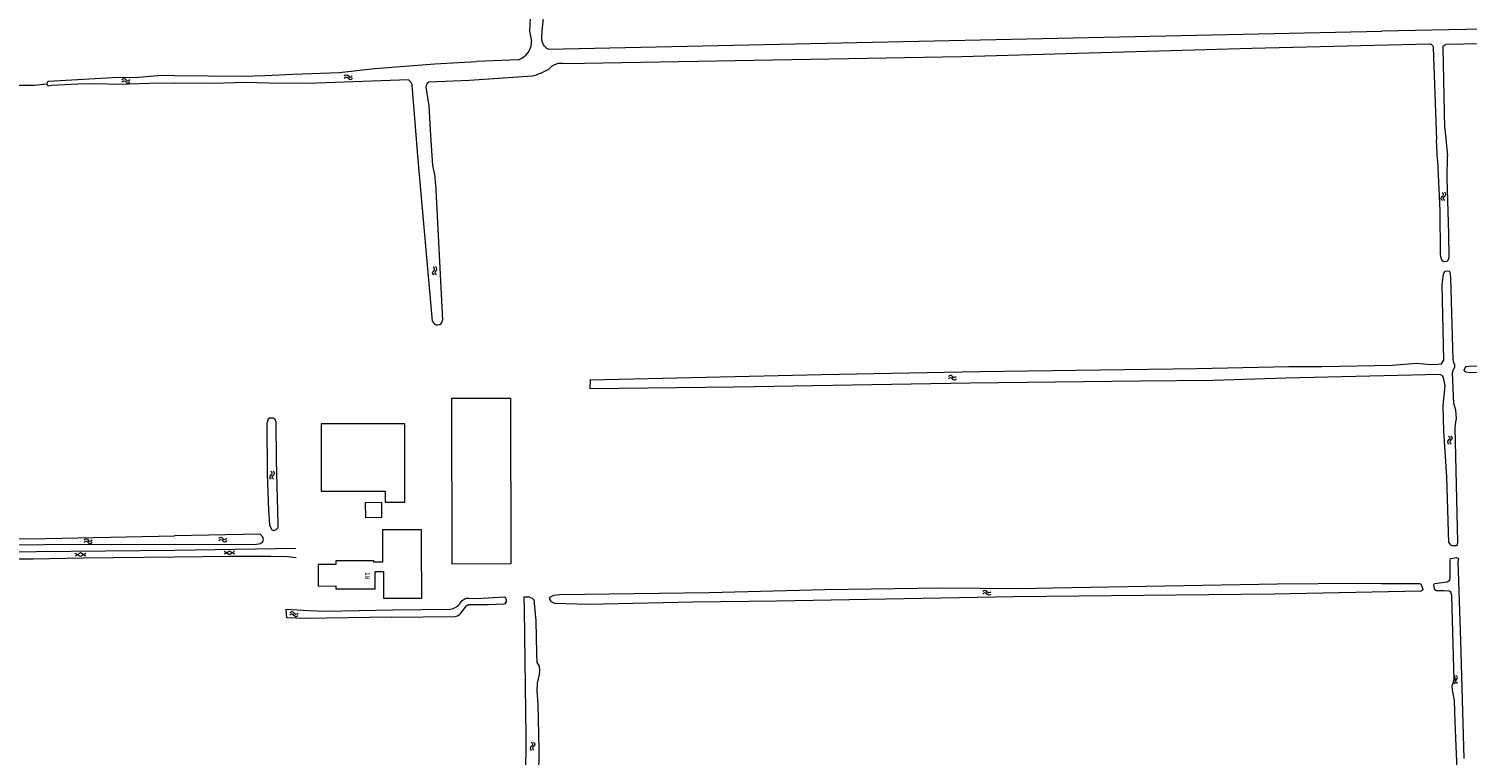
# Model space of a CAD drawing. Header units: metres. Extents: x 189705 to 199106, y 581686 to 588448.
# Tile 23 of 256: x 190945 to 191490, y 582225 to 582501. Entities that reach past the tile are written whole.
import ezdxf

# ---------------------------------------------------------------- set-up
doc = ezdxf.new("R2010")
doc.units = ezdxf.units.M
doc.layers.add('B-WA-OG-GBKN-G', color=7, linetype='Continuous', lineweight=18)
doc.styles.add('Style-DotumChe', font='DotumChe.ttf')

msp = doc.modelspace()

# ---------------------------------------------------------------- linework, layer by layer
at = {"layer": 'B-WA-OG-GBKN-G'}
for p, q in [((191790.924, 582507.132), (191457.666, 582500)), ((191134.635, 582500), (191135.383, 582496.271)), ((191139.288, 582497.366), (191139.434, 582500)), ((191141.7, 582493.2), (191457.666, 582500)), ((191716.92, 582500), (191481.907, 582494.936)), ((191148.209, 582487.827), (191298.371, 582490.487)), ((191298.371, 582490.487), (191408.393, 582493.632)), ((191408.393, 582493.632), (191475.617, 582495.243)), ((191477.166, 582493.795), (191478.386, 582458.845)), ((191481.56, 582463.109), (191480.922, 582493.914)), ((191130.389, 582489.205), (191114.519, 582488.482)), ((191481.56, 582463.109), (191482.616, 582452.621)), ((191478.84, 582450.996), (191478.386, 582458.845)), ((191098.835, 582445.005), (191097.997, 582449.117)), ((191098.903, 582442.286), (191098.835, 582445.005)), ((191098.903, 582442.286), (191101.613, 582390.385)), ((191157.589, 582367.72), (191157.435, 582364.361)), ((191000, 582303.16), (191046.06, 582303.915)), ((191132.623, 582280.559), (191132.591, 582285.475)), ((191042.647, 582277.424), (191042.381, 582280.775)), ((191082.142, 582277.771), (191106.22, 582278.034)), ((191082.783, 582280.519), (191104.531, 582280.702)), ((191108.566, 582279.205), (191110.759, 582282.057))]:
    msp.add_line(p, q, dxfattribs=at)
at = {"layer": 'B-WA-OG-GBKN-G', "flags": 128}
for points in [[(191138.443, 582549.903), (191135.676, 582522.949), (191134.635, 582500)], [(191139.434, 582500), (191140.319, 582508.619), (191143.319, 582547.384)], [(190913.443, 582484.837), (190925.334, 582482.008), (190937.124, 582479.738), (190940.096, 582479.513), (190946.904, 582479.548), (190951.476, 582480.036)], [(191000, 582483.254), (191025.544, 582482.983), (191034.434, 582483.192), (191044.844, 582483.793), (191062.368, 582484.362), (191075.898, 582485.948), (191098.724, 582487.644), (191114.519, 582488.482)], [(191000, 582483.254), (190993.64, 582483.118), (190986.325, 582482.524), (190976.52, 582482.384), (190952.185, 582481.003), (190951.678, 582480.673), (190951.551, 582480.087), (190951.679, 582479.555), (190952.238, 582479.326), (190953.483, 582479.531), (190963.339, 582480.028), (190970.222, 582480.215), (190978.885, 582479.973), (190994.481, 582480.426), (191000, 582480.307)], [(191097.862, 582390.049), (191092.371, 582451.24), (191090.162, 582479.56), (191089.775, 582480.624), (191088.752, 582481.634), (191050.505, 582480.246), (191035.95, 582480.305), (191026.803, 582480.627), (191014.714, 582480.195), (191000, 582480.307)], [(191097.997, 582449.117), (191097.165, 582460.419), (191096.562, 582471.723), (191095.4, 582478.78), (191095.848, 582480.333), (191096.404, 582480.768), (191111.895, 582481.452), (191135.534, 582483.077)], [(191000, 582305.299), (190901.314, 582305.086), (190900.679, 582305.289), (190900.068, 582305.897), (190899.786, 582307.396), (190899.507, 582328.231), (190899.923, 582341.519), (190901.171, 582359.764), (190902.428, 582371.784), (190903.886, 582383.753), (190904.214, 582385.455), (190900.751, 582392.667), (190900.673, 582394.038), (190901.463, 582412.968), (190903.181, 582442.062), (190904.582, 582459.799), (190905.036, 582462.874), (190905.998, 582465.772), (190907.918, 582473.905), (190908.756, 582474.49), (190910.941, 582473.985)], [(190910.941, 582473.985), (190911.271, 582473.528), (190909.453, 582465.472), (190908.67, 582461.024), (190908.063, 582458.965), (190907.135, 582449.461), (190904.689, 582413.201), (190903.719, 582395.72), (190903.899, 582394.093), (190904.308, 582392.391), (190906.296, 582386.246), (190906.323, 582384.467), (190904.437, 582369.093), (190903.084, 582353.618), (190901.873, 582326.023), (190902.767, 582321.781), (190902.502, 582309.535), (190902.655, 582308.798), (190903.139, 582308.342), (190904.434, 582308.266), (190945.002, 582307.484), (191000, 582308.576)], [(191478.84, 582450.996), (191479.72, 582431.994), (191479.773, 582415.3), (191480.061, 582413.929), (191480.6, 582413.018), (191481.135, 582412.717), (191482.405, 582412.826), (191482.86, 582413.185), (191483.234, 582414.229), (191483.128, 582423.199), (191482.388, 582444.26), (191482.616, 582452.621)], [(191157.589, 582367.72), (191245.313, 582369.837), (191305.255, 582370.933), (191387.526, 582372.019), (191422.398, 582372.801), (191434.998, 582372.806), (191461.59, 582373.357), (191470.934, 582374.128), (191476.314, 582373.608), (191479.015, 582373.671), (191480.309, 582373.858), (191481.24, 582375.287), (191480.579, 582403.997), (191481.013, 582407.862), (191481.313, 582408.551), (191481.692, 582408.959), (191482.606, 582409.168), (191483.317, 582409.045)], [(191483.142, 582305.977), (191483.655, 582305.218), (191484.343, 582304.893), (191485.816, 582304.927), (191486.408, 582305.339), (191486.545, 582306.176), (191485.514, 582349.674), (191485.678, 582351.86), (191486.027, 582352.956), (191485.752, 582356.283), (191484.95, 582358.768), (191484.497, 582370.403), (191484.745, 582371.345), (191485.372, 582372.645), (191485.367, 582373.407), (191484.929, 582374.293), (191484.669, 582375.385), (191483.789, 582406.634), (191483.626, 582408.514), (191483.317, 582409.045)], [(191758.169, 582376.247), (191758.098, 582375.332), (191757.72, 582374.77), (191754.013, 582374.67), (191746.925, 582374.803), (191665.924, 582373.598), (191491.177, 582370.446), (191489.55, 582370.69), (191488.884, 582371.423), (191489.235, 582372.34), (191489.638, 582372.773), (191490.679, 582373.009), (191572.743, 582374.679), (191728.367, 582377.047), (191742.361, 582377.416), (191756.866, 582377.458), (191758.036, 582377.237), (191758.169, 582376.247)], [(191483.142, 582305.977), (191482.277, 582330.901), (191481.178, 582348.325), (191480.916, 582357.853), (191481.63, 582365.659), (191481.104, 582368.476), (191480.591, 582369.361), (191479.623, 582369.838), (191421.257, 582368.448), (191393.778, 582367.459), (191366.04, 582367.307), (191301.599, 582366.538), (191212.346, 582364.925), (191157.435, 582364.361)], [(191105.193, 582360.784), (191127.433, 582360.819), (191127.532, 582297.924), (191105.298, 582297.889), (191105.193, 582360.784)], [(191039.347, 582313.173), (191038.69, 582337.233), (191038.523, 582351.767), (191038.214, 582352.68), (191037.422, 582353.183), (191036, 582353.276), (191035.468, 582352.84), (191034.971, 582351.185), (191035.191, 582332.129), (191035.631, 582318.333), (191035.97, 582312.796), (191036.77, 582310.971), (191037.661, 582310.571), (191038.521, 582311.008), (191039.254, 582311.724), (191039.347, 582313.173)], [(191087.359, 582321.36), (191087.348, 582351.12), (191055.596, 582351.108), (191055.606, 582325.472), (191079.824, 582325.481), (191079.826, 582321.358), (191087.359, 582321.36)], [(191078.659, 582315.606), (191078.564, 582321.183), (191072.278, 582321.075), (191072.373, 582315.498), (191078.659, 582315.606)], [(191093.659, 582295.071), (191093.653, 582310.91), (191078.897, 582310.904), (191078.902, 582298.615), (191075.532, 582298.613), (191075.531, 582299.119), (191061.22, 582299.113), (191061.221, 582297.703), (191054.466, 582297.701), (191054.469, 582289.544), (191061.113, 582289.546), (191061.114, 582288.429), (191076.021, 582288.435), (191076.019, 582295.063), (191079.309, 582295.064)], [(190893.992, 582309.675), (190894.985, 582307.44), (190896.435, 582305.918), (190899.435, 582304.297), (190904.109, 582303.769), (190917.015, 582302.695), (190934.619, 582302.465), (191000, 582303.16)], [(191000, 582305.299), (191031.114, 582305.447), (191032.56, 582305.659), (191033.445, 582306.427), (191033.745, 582307.217), (191033.485, 582308.104), (191032.462, 582309.241), (191000, 582308.576)], [(191000, 582300.47), (190965.333, 582300.118), (190946.408, 582299.686), (190921.26, 582299.779), (190912.522, 582300.021), (190905.586, 582300.519), (190899.463, 582301.273), (190896.086, 582300.76), (190894.867, 582299.615), (190894.006, 582298.267)], [(190966.414, 582301.916), (190964.433, 582300.684), (190962.414, 582301.852)], [(190966.43, 582300.916), (190964.411, 582302.084), (190962.43, 582300.852)], [(191046.133, 582300.257), (191042.905, 582300.567), (191036.528, 582300.729), (191021.21, 582300.733), (191000, 582300.47)], [(191022.807, 582302.625), (191020.822, 582301.401), (191018.808, 582302.577)], [(191022.819, 582301.625), (191020.805, 582302.801), (191018.82, 582301.577)], [(191486.832, 582204.914), (191485.418, 582237.891), (191485.24, 582246.072), (191484.454, 582250.005), (191484.291, 582251.732), (191485.092, 582253.669), (191484.181, 582285.986), (191483.842, 582287.254), (191483.256, 582287.606), (191481.071, 582287.77), (191478.353, 582287.677), (191477.716, 582288.105), (191477.348, 582290.033), (191477.624, 582290.492), (191482.447, 582291.082), (191483.408, 582291.8), (191483.528, 582292.893), (191483.54, 582299.271), (191483.687, 582299.984), (191485.997, 582300.329), (191486.557, 582300.104), (191486.712, 582299.724), (191486.489, 582298.807), (191487.564, 582268.753), (191488.755, 582224.139)], [(191093.659, 582295.071), (191093.663, 582284.84), (191079.313, 582284.834), (191079.309, 582295.064)], [(191473.192, 582288.355), (191473.169, 582288.076), (191472.588, 582287.538), (191416.684, 582286.469), (191318.13, 582285.38), (191228.166, 582283.737), (191196.567, 582283.432), (191156.819, 582282.492), (191144.217, 582282.869), (191142.892, 582283.521), (191142.275, 582284.534), (191142.347, 582285.347), (191143.791, 582286.093), (191146.05, 582286.26), (191202.717, 582287.081), (191246.479, 582288.174), (191290.446, 582288.811), (191320.549, 582288.546), (191332.918, 582288.906), (191418.185, 582290.315), (191448.868, 582290.664), (191457.556, 582290.44), (191472.011, 582290.482), (191472.469, 582290.332), (191473.192, 582288.355)], [(191111.765, 582284.973), (191114.739, 582284.763), (191125.075, 582285.475)], [(191132.591, 582285.475), (191134.345, 582285.397), (191135.593, 582284.948), (191136.257, 582284.291), (191137.043, 582276.318), (191137.195, 582264.121), (191137.42, 582260.54), (191138.217, 582259.071), (191138.404, 582257.548), (191138.236, 582255.946), (191137.545, 582252.739), (191137.309, 582249.764), (191137.747, 582244.711), (191138.082, 582227.51), (191137.51, 582176.252), (191138.664, 582166.349), (191138.337, 582165.89), (191137.198, 582165.247), (191132.981, 582165.169), (191113.208, 582165.889)], [(191042.381, 582280.775), (191050.754, 582280.211), (191057.283, 582279.974), (191082.783, 582280.519)], [(191082.142, 582277.771), (191049.374, 582277.179), (191042.647, 582277.424)], [(191124.813, 582282.59), (191119.097, 582282.403), (191111.571, 582282.447)], [(191113.208, 582169.512), (191132.805, 582168.954), (191134.43, 582169.016), (191134.911, 582169.298), (191133.196, 582216.45), (191133.351, 582232.459), (191132.623, 582280.559)]]:
    msp.add_lwpolyline(points, dxfattribs=at)
at = {"layer": 'B-WA-OG-GBKN-G'}
for centre, radius, start, end in [((191128.095, 582496.124), 7.289, 288.34031, 1.15704), ((191130.308, 582505.267), 22.797, 283.25136, 300.62646), ((190982.321, 582482.109), 0.85, 208.87457, 332.72959), ((190982.333, 582481.21), 0.85, 208.87457, 332.72959), ((191066.641, 582483.489), 0.85, 209.90715, 333.76218), ((191066.669, 582482.589), 0.85, 209.90715, 333.76218), ((191480.161, 582438.028), 0.85, 300.70886, 64.56389), ((191481.06, 582438.069), 0.85, 300.70886, 64.56389), ((191097.773, 582409.754), 0.85, 303.58346, 67.43848), ((191098.669, 582409.84), 0.85, 303.58346, 67.43848), ((191099.709, 582390.536), 1.91, 194.78174, 355.45561), ((191294.127, 582368.617), 0.85, 29.10369, 152.95872), ((191294.144, 582367.718), 0.85, 29.10369, 152.95872), ((191483.417, 582344.207), 0.85, 119.61909, 243.47412), ((191484.316, 582344.232), 0.85, 119.61909, 243.47412), ((191036.172, 582332.327), 0.85, 298.76, 62.61502), ((191037.072, 582332.337), 0.85, 298.76, 62.61502), ((190968.046, 582307.412), 0.85, 209.21824, 333.07327), ((190968.064, 582306.512), 0.85, 209.21824, 333.07327), ((191019.065, 582308.046), 0.85, 209.39005, 333.24508), ((191019.086, 582307.146), 0.85, 209.39005, 333.24508), ((191103.407, 582286.937), 6.336, 280.2195, 322.83899), ((191307.212, 582286.094), 0.85, 27.38496, 151.23999), ((191307.223, 582286.994), 0.85, 27.38496, 151.23999), ((191044.501, 582278.048), 0.85, 24.23173, 148.08676), ((191044.561, 582278.946), 0.85, 24.23173, 148.08676), ((191106.191, 582281.028), 2.994, 270.55528, 322.49664), ((191485.49, 582254.699), 0.85, 310.6075, 74.46253), ((191484.612, 582254.504), 0.85, 310.6075, 74.46253), ((191135.699, 582228.02), 0.85, 119.10369, 242.95872), ((191136.598, 582228.037), 0.85, 119.10369, 242.95872)]:
    msp.add_arc(centre, radius, start, end, dxfattribs=at)
at = {"layer": 'B-WA-OG-GBKN-G', "extrusion": (0, 0, -1)}
for centre, radius, start, end in [((-191143.633, 582497.101), 4.354, 296.36659, 3.49408), ((-191475.669, 582493.746), 1.498, 88.01854, 178.12114), ((-191481.922, 582493.936), 1.001, 358.76529, 89.1224), ((-191146.832, 582481.636), 6.342, 39.26599, 102.53513), ((-190980.832, 582481.288), 0.85, 27.2704, 151.12542), ((-190980.845, 582480.389), 0.85, 27.2704, 151.12542), ((-191065.167, 582482.641), 0.85, 26.23781, 150.09284), ((-191065.196, 582481.741), 0.85, 26.23781, 150.09284), ((-191481.03, 582436.566), 0.85, 295.4361, 59.29113), ((-191481.929, 582436.607), 0.85, 295.4361, 59.29113), ((-191098.713, 582408.338), 0.85, 292.56151, 56.41653), ((-191099.609, 582408.424), 0.85, 292.56151, 56.41653), ((-191295.613, 582369.444), 0.85, 207.04127, 330.8963), ((-191295.629, 582368.545), 0.85, 207.04127, 330.8963), ((-191482.577, 582345.685), 0.85, 116.52588, 240.3809), ((-191483.476, 582345.71), 0.85, 116.52588, 240.3809), ((-191036.99, 582330.836), 0.85, 297.38497, 61.23999), ((-191037.89, 582330.847), 0.85, 297.38497, 61.23999), ((-190966.562, 582306.582), 0.85, 26.92672, 150.78175), ((-190966.58, 582305.682), 0.85, 26.92672, 150.78175), ((-191017.584, 582307.211), 0.85, 26.75492, 150.60994), ((-191017.604, 582306.311), 0.85, 26.75492, 150.60994), ((-191111.305, 582281.919), 3.088, 22.6824, 98.55771), ((-191124.104, 582284.109), 1.676, 125.41622, 244.96189), ((-191308.721, 582286.876), 0.85, 208.76, 332.61503), ((-191308.732, 582287.776), 0.85, 208.76, 332.61503), ((-191046.051, 582278.745), 0.85, 211.91323, 335.76826), ((-191046.112, 582279.643), 0.85, 211.91323, 335.76826), ((-191111.551, 582281.449), 0.999, 37.53253, 91.15793), ((-191485.718, 582253.213), 0.85, 285.53746, 49.39249), ((-191486.597, 582253.409), 0.85, 285.53746, 49.39249), ((-191134.872, 582229.506), 0.85, 117.04127, 240.8963), ((-191135.771, 582229.522), 0.85, 117.04127, 240.8963)]:
    msp.add_arc(centre, radius, start, end, dxfattribs=at)

# ---------------------------------------------------------------- texts
at = {"layer": 'B-WA-OG-GBKN-G', "style": 'Style-DotumChe'}
msp.add_text('18', height=1.8, rotation=270, dxfattribs=at).set_placement((191072.269, 582294.85))

doc.saveas('drawing.dxf')
